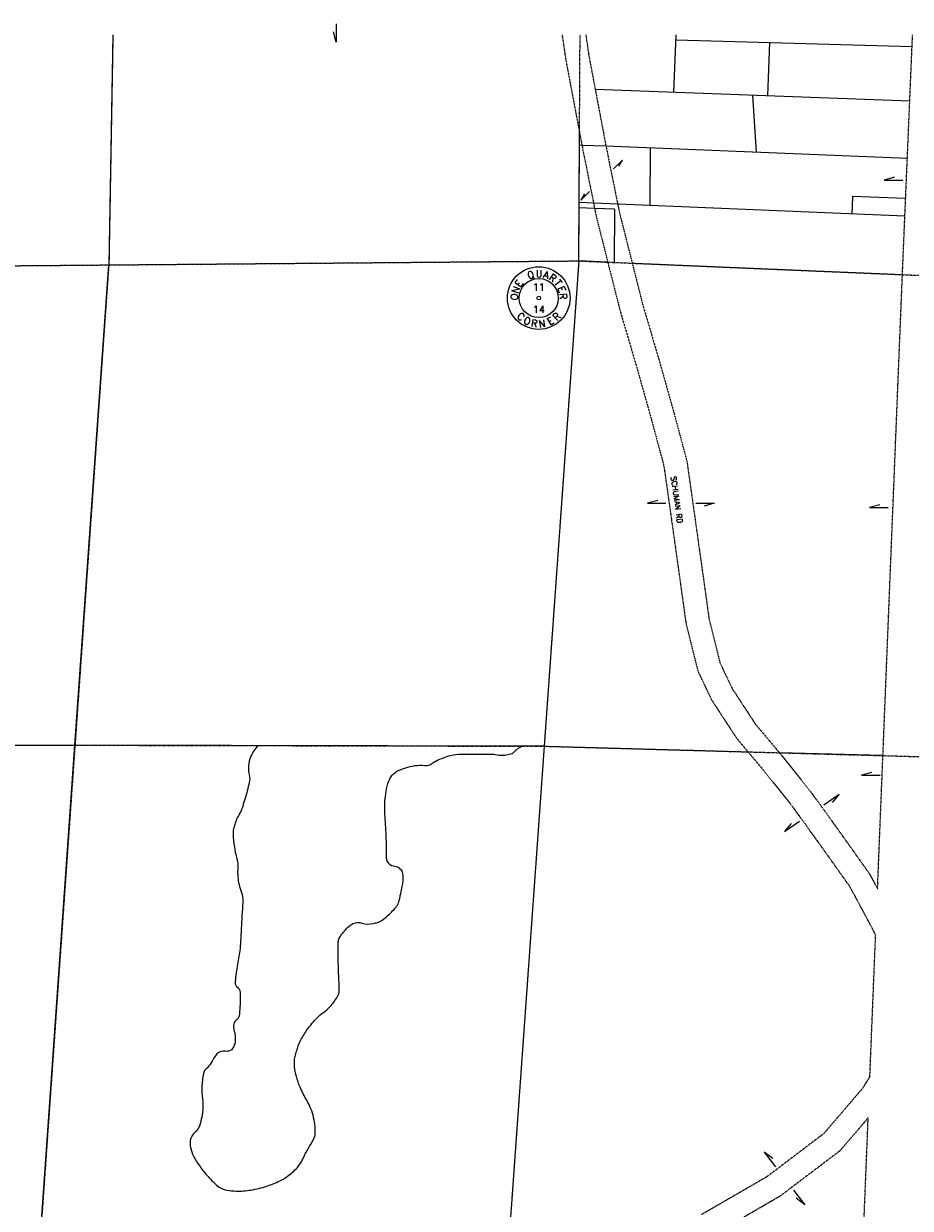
# Model space of a CAD drawing. Extents: x 382064 to 394843, y 99495 to 121971.
# Tile 33 of 36: x 384504 to 386999, y 118636 to 121971. Entities that reach past the tile are written whole.
import ezdxf
from ezdxf.enums import TextEntityAlignment as Align

# ---------------------------------------------------------------- set-up
doc = ezdxf.new("R2010")
doc.units = 0
doc.header["$LTSCALE"] = 0.005
doc.header["$MEASUREMENT"] = 0
doc.linetypes.add('Erwl', pattern=[0.8, 0.175, -0.05, 0.35, -0.05, 0.175])
doc.linetypes.add('PHANTOM', pattern=[2.5, 1.25, -0.25, 0.25, -0.25, 0.25, -0.25])
for name, color, linetype in [('17N', 7, 'Continuous'), ('20H', 2, 'Continuous'), ('20P', 4, 'Continuous'), ('30F', 1, 'PHANTOM'), ('30Q', 1, 'PHANTOM'), ('30S', 1, 'PHANTOM'), ('Y', 2, 'Continuous')]:
    doc.layers.add(name, color=color, linetype=linetype)
doc.layers.add('E_RW_Existing', color=1, linetype='Erwl', lineweight=25)
doc.layers.add('E_RW_Property', color=1, linetype='Continuous', lineweight=25)
doc.styles.add('R', font='ROMANS.shx', dxfattribs={"height": 35})
doc.styles.add('T', font='TXT.shx', dxfattribs={"height": 20})

# ---------------------------------------------------------------- blocks, each defined once
blk = doc.blocks.new('Q', base_point=(2908.2, 2882.1))
at = {"layer": 'Y'}
for radius in [88, 55, 5]:
    blk.add_circle((2908.2, 2882.1), radius, dxfattribs=at)
at = {"layer": 'Y', "style": 'T'}
for s, rotation, p in [('Q', 20, (2889, 2937.8)), ('A', 343, (2926.4, 2938.2)), ('R', 326, (2942, 2930.4)), ('T', 309, (2954.7, 2918.4)), ('N', 71, (2852.8, 2902.3)), ('E', 54, (2861.2, 2917.6)), ('E', 292, (2963.2, 2903.2)), ('O', 88, (2849.4, 2885.2)), ('R', 275, (2967, 2886.2)), ('C', 317.5308, (2851.5, 2822.7)), ('R', 45.5308, (2965.6, 2823.3)), ('O', 334.5308, (2871.3, 2808.7)), ('R', 351.5308, (2894.4, 2801.1)), ('N', 8.5308, (2918.7, 2800.6)), ('E', 28.5308, (2945.9, 2809.1))]:
    blk.add_text(s, height=20, rotation=rotation, dxfattribs=at).set_placement(p, align=Align.CENTER)
blk.add_text('U', height=20, dxfattribs=at).set_placement((2909.3, 2941), align=Align.CENTER)
for tag, p in [('N', (2908.2, 2912.9)), ('W', (2875.2, 2882.1)), ('E', (2939, 2882.1)), ('S', (2908.2, 2850.2))]:
    blk.add_attdef(tag, text='', height=20, dxfattribs=at).set_placement(p, align=Align.MIDDLE)
blk = doc.blocks.new('H2')
at = {"layer": '20H', "color": 2}
for p, q in [((0, 0), (0, -34.7)), ((0, -34.7), (-5.2, -15.4))]:
    blk.add_line(p, q, dxfattribs=at)
blk = doc.blocks.new('H1')
at = {"layer": '20H', "color": 2}
for p, q in [((5.2, 15.4), (0, 34.7)), ((0, 34.7), (0, 0))]:
    blk.add_line(p, q, dxfattribs=at)

msp = doc.modelspace()

# ---------------------------------------------------------------- linework, layer by layer
at = {"layer": '20P'}
for points in [[(385162.6, 119939, 0.069301), (385142.6, 119907.6, 0.098356), (385136.6, 119882.5, 0.061518), (385139.2, 119852.6, -0.110686), (385138.9, 119835.7, -0.006111), (385132.8, 119811.2, -0.007486), (385127.2, 119791.3, -0.002816), (385120.2, 119767.8, -0.009395), (385117.9, 119760.9, -0.051189), (385112.9, 119750.2, 0.030838), (385103.8, 119732.8, 0.0239), (385097.7, 119717, 0.031935), (385094.5, 119704.7, 0.059998), (385093.3, 119689.4, 0.025262), (385096.8, 119653.3, 0.03186), (385102.8, 119625.3, -0.047651), (385106.2, 119606.5, -0.035742), (385106.3, 119593.8, 0.02549), (385106.2, 119576.1, 0.07649), (385115, 119531.2, -0.100089), (385120.2, 119496.6, -0.002628), (385118.2, 119460.6, 0.002055), (385115.5, 119414.7, 0.000897), (385113.8, 119381.4, -0.002668), (385113.2, 119370.2, -0.032079), (385111.5, 119356.4, 0.009836), (385103.8, 119311.8, 0.008086), (385100.4, 119286.1, 0.01478), (385099.2, 119272, 0.253248), (385105.5, 119258.5, -0.227095), (385113.2, 119243.9, -0.010208), (385113.4, 119232.9, -0.007634), (385113.2, 119218.2, -0.009022), (385112.3, 119199.9, -0.009835), (385110.9, 119183.1, -0.193216), (385101.8, 119166, 0.219552), (385094.5, 119150.4, 0.069565), (385096.6, 119134.9, -0.061956), (385099.2, 119117.6, -0.006345), (385099.2, 119110.9, -0.00871), (385099.2, 119105.9, -0.08122), (385097.8, 119099.3, -0.041258), (385092.1, 119087.2, -0.33316), (385071.8, 119078.5, 0.28112), (385047.7, 119070.8, 0.060411), (385034, 119050.6, -0.070338), (385021.9, 119033.4, -0.020647), (385017.6, 119029.2, 0.032555), (385014.9, 119026.4, 0.13016), (385009.7, 119015.7, 0.039499), (385005.5, 118977.3, 0.037468), (385007, 118944.4, -0.044006), (385007.9, 118916.5, -0.027184), (385006, 118899.8, -0.017503), (385000.8, 118874.4, -0.165058), (384985.4, 118849.8, 0.188954), (384972.8, 118827.6, 0.087777), (384973.4, 118807.6, 0.067199), (384982.1, 118783.1, 0.033036), (384997.5, 118757.6, 0.027406), (385019.6, 118729.3, 0.031702), (385046.8, 118701.8, 0.068822), (385061.7, 118691.9, 0.069336), (385075.6, 118687.4, 0.038588), (385101.5, 118684.9, 0.045265), (385142.6, 118687.8, 0.039732), (385188.1, 118698.9, 0.031951), (385224.3, 118713.5, 0.047944), (385246.6, 118727, 0.043711), (385273.4, 118750.7, 0.069667), (385286.4, 118769.1, 0.00709), (385291.9, 118780.1, -0.006273), (385298.1, 118792.5, -0.020123), (385312.5, 118817.9, 0.030963), (385321.5, 118834.6, 0.090498), (385324.1, 118844.7, 0.041744), (385323.9, 118867.3, 0.034603), (385319.8, 118892, 0.033774), (385312.2, 118916.5, 0.039049), (385300.6, 118940.5, -0.025124), (385281.7, 118977.3, -0.029635), (385275.9, 118992.6, -0.016042), (385267.7, 119021.7)], [(385267.7, 119021.7, -0.038668), (385265.7, 119047.8, -0.063002), (385267.7, 119063.8, -0.021305), (385276.8, 119093.9, -0.036693), (385284.1, 119110.6, -0.036971), (385302.6, 119140.3, -0.031929), (385328.5, 119171.4, -0.046665), (385347.3, 119187.8, 0.046707), (385366, 119204.2, 0.058522), (385387, 119232.3, 0.122806), (385391.7, 119248.6, 0.027896), (385391.1, 119279.7, -0.018814), (385389.4, 119325.8), (385389.4, 119360.9), (385389.4, 119386.6, -0.136008), (385392.5, 119397.8, -0.05207), (385410.5, 119421.7, -0.04034), (385422.5, 119432.7, -0.0629), (385431.5, 119438.1, -0.182503), (385456, 119439.3, 0.138556), (385487.7, 119438.1, 0.010006), (385500, 119441.3, 0.029672), (385504.1, 119442.8, 0.057992), (385512.4, 119447.4, 0.024613), (385529.8, 119461.5, 0.047714), (385553.5, 119486.9, 0.105708), (385560.3, 119501.2, 0.00328), (385562.6, 119511.3, 0.002994), (385564.9, 119522.3, 0.002317), (385569.1, 119542.3, 0.003097), (385572, 119557.4, 0.046321), (385572.3, 119560.6, 0.011272), (385572, 119573.7, 0.376539), (385548.4, 119598.3, -0.381107), (385525.2, 119622.9, -0.016205), (385525.2, 119644.8, 0.019879), (385525.2, 119662.6, 0.005641), (385521.8, 119723.6, -0.011394), (385520.5, 119753.9, -0.005198), (385520.3, 119765.5, -0.004309), (385520.5, 119779.6, -0.026807), (385521.1, 119788.9, -0.008762), (385525.2, 119817, -0.045968), (385529.1, 119832.4, -0.03832), (385536.9, 119849.8, -0.157499), (385554.5, 119866.6, -0.071508), (385604.7, 119882.5, -0.076887), (385631.9, 119882.8, 0.140799), (385646.9, 119884.8, 0.066427), (385655.6, 119890.2, -0.057873), (385665.6, 119896.5, -0.047578), (385705.2, 119911.2, -0.065202), (385735.8, 119915.2), (385782.6, 119915.2), (385827.1, 119915.2), (385827.1, 119915.2, 0.050393), (385846.2, 119912, 0.060907), (385862.2, 119912.9, 0.017007), (385878.1, 119916.3, 0.09154), (385880.9, 119917.6, 0.06883), (385884.5, 119920.9, -0.039174), (385890.3, 119926.9, -0.040735), (385897.2, 119932.2, -0.032701), (385906.7, 119937.4)]]:
    msp.add_lwpolyline(points, format="xyb", dxfattribs=at)
at = {"layer": '30F'}
for p, q in [((384744.6, 121292), (384755.9, 121939.9)), ((384743.3, 121292), (384553.2, 118588.4)), ((383328.2, 119942.9), (385968.4, 119937.2)), ((385968.4, 119937.2), (388609, 119863.9))]:
    msp.add_line(p, q, dxfattribs=at)
at = {"layer": '30Q'}
msp.add_line((386066.2, 121303.3), (385683.7, 115944.9), dxfattribs=at)
msp.add_lwpolyline([(386066.2, 121303.3), (386069.8, 121939.9)], dxfattribs=at)
at = {"layer": '30S'}
for p, q in [((383420.4, 121280.7), (386066.2, 121303.3)), ((386066.2, 121303.3), (388087.1, 121217.5))]:
    msp.add_line(p, q, dxfattribs=at)
at = {"layer": 'E_RW_Existing'}
msp.add_line((386977, 121264.6), (387005.6, 121939.9), dxfattribs=at)
for points in [[(386019.2, 121939.9), (386029.6, 121868.7), (386078.6, 121610.5), (386115.8, 121426.3), (386147.7, 121299.8)], [(386085.9, 121939.9), (386094.7, 121879.7), (386143.3, 121623.2), (386180.2, 121440.9), (386216.6, 121296.9)], [(386147.7, 121299.8), (386182.3, 121163.2), (386228.6, 121006.1), (386270.2, 120858.2), (386305.6, 120726.5), (386321.9, 120611.6), (386347.2, 120431.2), (386367.8, 120283.2), (386401.3, 120148.8), (386439.9, 120067.4), (386510.2, 119959.8), (386585.3, 119870.5), (386665.2, 119770.6), (386740.2, 119666.6), (386828.1, 119543), (386889.6, 119428.4), (386901.6, 119405)], [(386216.6, 121296.9), (386245.9, 121180.7), (386292, 121024.4), (386333.9, 120875.7), (386370.4, 120739.7), (386387.2, 120620.8), (386412.6, 120440.3), (386432.7, 120295.8), (386463.8, 120171.1), (386497.6, 120099.7), (386563.3, 119999.2), (386636.4, 119912.3), (386717.7, 119810.6), (386793.9, 119705.1), (386884.3, 119577.8), (386907, 119535.6)], [(386907, 119535.6), (386977, 121264.6)], [(386885.4, 119007.7), (386901.6, 119405)], [(386885.4, 119007.7), (386864.3, 118973.6), (386755.7, 118846.7), (386595.2, 118724.9), (386411.9, 118618.8)], [(386880.7, 118891.2), (386801.3, 118798.4), (386631.8, 118669.9), (386443.2, 118560.6), (386291, 118485.1), (386192.3, 118458.9), (386007.7, 118461.4), (385863.2, 118466.5), (385735.6, 118472.7), (385649.3, 118475.5), (385392.8, 118487.4), (385157, 118495.6), (384955.7, 118506.1), (384766.1, 118512.6), (384593.1, 118538.7), (384430.2, 118569.1), (384351.6, 118572.7), (384210.8, 118576.9), (384067.1, 118579.7), (383915.2, 118582.6), (383763.5, 118582.9), (383546.6, 118584.2), (383339.6, 118583.9), (383234.6, 118583.3)], [(386867.2, 118558.9), (386880.7, 118891.2)]]:
    msp.add_lwpolyline(points, dxfattribs=at)
at = {"layer": 'E_RW_Property'}
for p, q in [((386333.4, 121777.4), (386340.2, 121939.9)), ((386339.6, 121925.7), (387004.2, 121907.3)), ((386597.9, 121767.5), (386604.3, 121918.4)), ((386997.7, 121752.6), (386112.5, 121785.7)), ((386555.4, 121769.1), (386565.4, 121609.5)), ((386068, 121629.8), (386075, 121629.5)), ((386075, 121629.5), (386142.7, 121626.8)), ((386142.7, 121626.8), (386990.9, 121592.1)), ((386267, 121459.3), (386267.9, 121621.6)), ((386836.5, 121485), (386834.3, 121435.2)), ((386986.1, 121478.7), (386836.5, 121485)), ((386107.7, 121466.1), (386067.1, 121467.8)), ((386110.8, 121451), (386067.1, 121452.9)), ((386175.7, 121463.2), (386107.7, 121466.1)), ((386166.9, 121448.6), (386110.8, 121451)), ((386166.9, 121448.6), (386166.1, 121299)), ((386983.9, 121428.9), (386175.7, 121463.2)), ((384648.2, 119940.1), (384743.3, 121292)), ((386066.2, 121303.3), (385968.7, 119937.2)), ((383328.2, 119942.9), (384648.2, 119940.1)), ((384554.9, 118612.9), (384648.2, 119940.1)), ((385968.7, 119937.2), (384648.2, 119940.1)), ((385968.7, 119937.2), (385871.2, 118571.6)), ((385968.4, 119937.2), (386542.6, 119921.3)), ((386922.2, 119910.8), (386630.9, 119918.8))]:
    msp.add_line(p, q, dxfattribs=at)
for points in [[(383420.4, 121280.7), (384744.6, 121292), (384755.9, 121939.9)], [(386067.1, 121467.8), (386068, 121629.8), (386068.2, 121665)], [(386066.2, 121303.3), (386067.1, 121452.9), (386067.1, 121467.8)], [(384744.6, 121292), (386066.2, 121303.3)], [(386147.7, 121299.8), (386066.2, 121303.3)], [(386216.6, 121296.9), (386977, 121264.6)]]:
    msp.add_lwpolyline(points, dxfattribs=at)

# ---------------------------------------------------------------- block references
at = {"layer": '20H', "xscale": 1.5, "yscale": 1.5, "zscale": 1.5}
msp.add_blockref('H2', (385383.3, 121971), dxfattribs=at)
at = {"layer": '20H'}
for p, rotation in [((386164, 121562.8), 313.6781733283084), ((386096.6, 121498.6), 133.6781733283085)]:
    msp.add_blockref('H1', p, dxfattribs=dict(at, rotation=rotation))
at = {"layer": '20H', "xscale": 1.5, "yscale": 1.5, "zscale": 1.5}
for name, p, rotation in [('H1', (386977.8, 121531), 90), ('H1', (386311.3, 120621.1), 90), ('H2', (386395.6, 120621.1), 90), ('H1', (386936.5, 120609.2), 90), ('H1', (386914.1, 119855.5), 90), ('H2', (386756.1, 119772.6), 124.261216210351), ('H1', (386687.7, 119726), 124.261216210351), ('H1', (386619.9, 118753.4), 37.60801960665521), ('H2', (386670.4, 118687.9), 37.60801960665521)]:
    msp.add_blockref(name, p, dxfattribs=dict(at, rotation=rotation))
at = {"layer": 'Y'}
msp.add_blockref('Q', (385953.5, 121198.6), dxfattribs=at).add_auto_attribs({'N': '11', 'S': '14'})

# ---------------------------------------------------------------- texts
at = {"layer": '17N', "style": 'R'}
msp.add_text('SCHUMAN RD', height=15, rotation=277.9594, dxfattribs=at).set_placement((386325.3, 120695.6))

doc.saveas('drawing.dxf')
